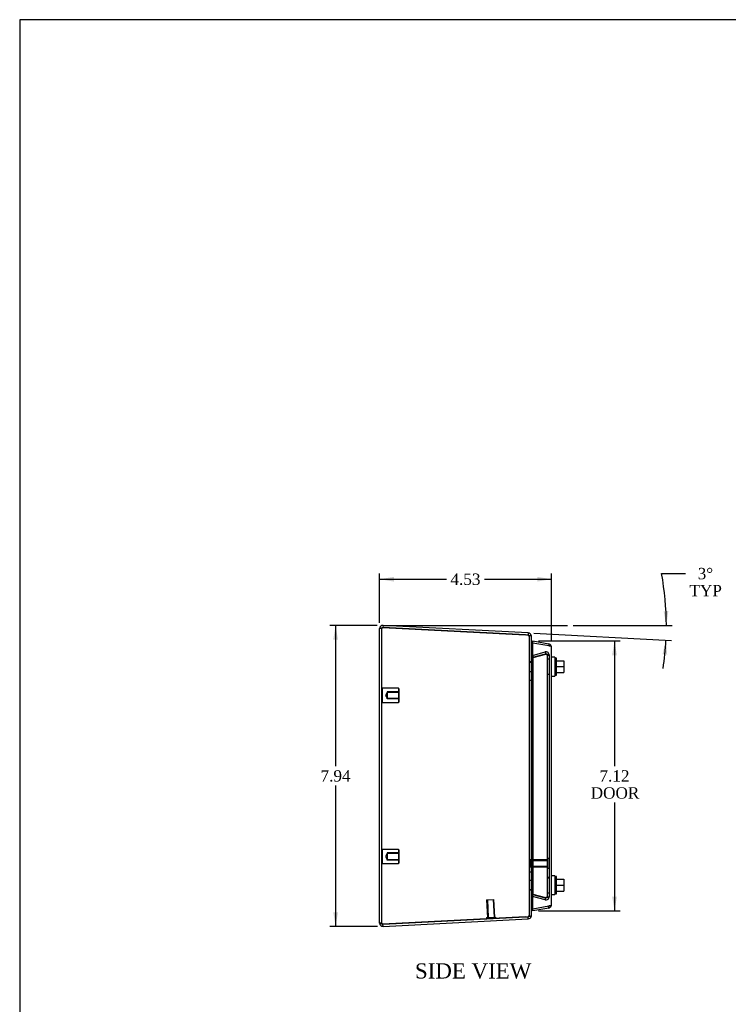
# Model space of a CAD drawing. Header units: inches. Extents: x 0.2 to 65.9, y -0.4 to 43.8.
# Tile 2 of 6: x 0.2 to 18.9, y 17.9 to 43.8. Entities that reach past the tile are written whole.
import ezdxf
from ezdxf.enums import TextEntityAlignment as Align
from ezdxf.lldxf.tags import DXFTag

# ---------------------------------------------------------------- set-up
doc = ezdxf.new("R2010")
doc.units = ezdxf.units.IN
doc.header["$MEASUREMENT"] = 0
for name, color, linetype in [('COM71389-1', 7, 'Continuous'), ('COM71390-1', 7, 'Continuous'), ('COM71396-1', 7, 'Continuous'), ('Default', 7, 'Continuous'), ('GSK88080', 7, 'Continuous'), ('SCS88040', 7, 'Continuous'), ('STD26154', 7, 'Continuous'), ('STD26202', 7, 'Continuous'), ('WAM88001', 7, 'Continuous')]:
    doc.layers.add(name, color=color, linetype=linetype)
doc.styles.add('SEACAD_Times_New_Roman', font='times.ttf')
tags = doc.linetypes.add('HIDDEN2', pattern=[0.1875, 0.125, -0.0625]).pattern_tags.tags
tags[6:7] = [DXFTag(74, 4), DXFTag(75, 0), DXFTag(340, '0'), DXFTag(46, 0.0), DXFTag(50, 0.0), DXFTag(44, 0.0), DXFTag(45, 0.0)]
tags[4:5] = [DXFTag(74, 4), DXFTag(75, 0), DXFTag(340, '0'), DXFTag(46, 0.0), DXFTag(50, 0.0), DXFTag(44, 0.0), DXFTag(45, 0.0)]
tags = doc.linetypes.add('PHANTOM2', pattern=[1.25, 0.625, -0.125, 0.125, -0.125, 0.125, -0.125]).pattern_tags.tags
tags[14:15] = [DXFTag(74, 4), DXFTag(75, 0), DXFTag(340, '0'), DXFTag(46, 0.0), DXFTag(50, 0.0), DXFTag(44, 0.0), DXFTag(45, 0.0)]
tags[12:13] = [DXFTag(74, 4), DXFTag(75, 0), DXFTag(340, '0'), DXFTag(46, 0.0), DXFTag(50, 0.0), DXFTag(44, 0.0), DXFTag(45, 0.0)]
tags[10:11] = [DXFTag(74, 4), DXFTag(75, 0), DXFTag(340, '0'), DXFTag(46, 0.0), DXFTag(50, 0.0), DXFTag(44, 0.0), DXFTag(45, 0.0)]
tags[8:9] = [DXFTag(74, 4), DXFTag(75, 0), DXFTag(340, '0'), DXFTag(46, 0.0), DXFTag(50, 0.0), DXFTag(44, 0.0), DXFTag(45, 0.0)]
tags[6:7] = [DXFTag(74, 4), DXFTag(75, 0), DXFTag(340, '0'), DXFTag(46, 0.0), DXFTag(50, 0.0), DXFTag(44, 0.0), DXFTag(45, 0.0)]
tags[4:5] = [DXFTag(74, 4), DXFTag(75, 0), DXFTag(340, '0'), DXFTag(46, 0.0), DXFTag(50, 0.0), DXFTag(44, 0.0), DXFTag(45, 0.0)]
doc.dimstyles.new('HAMMOND_(_STH_-_48x32)', dxfattribs={"dimtxt": 0.3, "dimasz": 0.375, "dimexe": 0.15, "dimexo": 0.15, "dimgap": 0.075, "dimtad": 0, "dimtih": 1, "dimtoh": 1, "dimzin": 0, "dimdsep": 46, "dimtxsty": 'SEACAD_Times_New_Roman', "dimblk1": '_SE_FILLED', "dimblk2": '_SE_FILLED', "dimsah": 1, "dimcen": 0.15, "dimadec": 0, "dimazin": 0, "dimtfac": 0.8, "dimtofl": 0, "dimtmove": 0, "dimatfit": 3, "dimfxl": 1, "dimtolj": 1, "dimtzin": 0, "dimarcsym": 0})

# ---------------------------------------------------------------- blocks, each defined once
blk = doc.blocks.new('SE2')
at = {"layer": 'COM71389-1', "color": 7, "linetype": 'Continuous'}
for p, q in [((9.755, 27.862), (9.752, 27.805)), ((9.755, 27.805), (9.752, 27.805)), ((9.754, 27.805), (9.752, 27.805)), ((13.583, 27.661), (9.755, 27.862)), ((9.755, 27.805), (13.504, 27.608)), ((9.665, 20.006), (9.665, 27.776)), ((13.58, 27.604), (13.51, 27.608)), ((13.583, 27.661), (13.58, 27.604)), ((13.583, 27.597), (13.665, 27.597)), ((13.665, 27.597), (13.665, 20.184)), ((13.504, 20.173), (9.755, 19.977)), ((9.755, 19.92), (13.583, 20.121)), ((13.51, 20.174), (13.58, 20.177)), ((13.583, 20.121), (13.58, 20.177)), ((13.665, 20.184), (13.583, 20.184)), ((9.755, 19.977), (9.752, 19.977)), ((9.755, 19.92), (9.752, 19.977)), ((9.752, 19.977), (9.754, 19.977))]:
    blk.add_line(p, q, dxfattribs=at)
at = {"layer": 'COM71389-1', "color": 7, "linetype": 'HIDDEN2'}
for p, q in [((9.752, 27.805), (13.501, 27.608)), ((13.51, 27.608), (9.754, 27.805)), ((9.722, 27.776), (9.665, 27.776)), ((9.722, 20.006), (9.722, 27.776)), ((13.58, 27.597), (13.583, 27.597)), ((13.608, 27.597), (13.608, 20.184)), ((13.665, 26.9), (13.608, 26.9)), ((13.608, 26.891), (13.665, 26.891)), ((13.608, 26.647), (13.665, 26.647)), ((13.608, 26.419), (13.665, 26.419)), ((13.608, 21.362), (13.665, 21.362)), ((13.665, 21.134), (13.608, 21.134)), ((13.608, 20.891), (13.665, 20.891)), ((13.608, 20.881), (13.665, 20.881)), ((9.722, 20.006), (9.665, 20.006)), ((13.501, 20.173), (9.752, 19.977)), ((9.754, 19.977), (13.51, 20.174)), ((13.58, 20.184), (13.583, 20.184))]:
    blk.add_line(p, q, dxfattribs=at)
at = {"layer": 'COM71389-1', "color": 7, "linetype": 'Continuous'}
for centre, radius, start, end in [((9.751, 27.776), 0.086, 87, 180), ((9.751, 27.776), 0.029, 87, 118.5893), ((13.579, 27.575), 0.029, 50.598, 87), ((13.579, 27.575), 0.086, 15.1036, 87), ((9.751, 20.006), 0.086, 180, 273), ((13.579, 20.206), 0.029, 273, 309.402), ((13.579, 20.206), 0.086, 273, 344.8964), ((9.751, 20.006), 0.029, 241.5229, 273)]:
    blk.add_arc(centre, radius, start, end, dxfattribs=at)
at = {"layer": 'COM71389-1', "color": 7, "linetype": 'HIDDEN2'}
for centre, radius, start, end in [((9.751, 27.776), 0.029, 118.5893, 180), ((13.579, 27.575), 0.029, 0, 50.598), ((13.579, 27.575), 0.086, 0, 15.1036), ((9.751, 20.006), 0.029, 180, 241.5229), ((13.579, 20.206), 0.029, 309.402, 0), ((13.579, 20.206), 0.086, 344.8964, 360)]:
    blk.add_arc(centre, radius, start, end, dxfattribs=at)
for centre, major_axis, start_param, end_param in [((13.475, 27.109), (0, 0.5), 6.070332, 6.230897), ((13.475, 20.673), (0, -0.5), 0.052288, 0.212854)]:
    blk.add_ellipse(centre, major_axis=major_axis, ratio=0.99863, start_param=start_param, end_param=end_param, dxfattribs=at)
at = {"layer": 'COM71389-1', "color": 7, "linetype": 'Continuous'}
for centre, major_axis, start_param, end_param in [((13.478, 27.109), (0, 0.5), 6.070332, 6.230897), ((13.478, 20.673), (0, -0.5), 0.052288, 0.212854)]:
    blk.add_ellipse(centre, major_axis=major_axis, ratio=0.99863, start_param=start_param, end_param=end_param, dxfattribs=at)
for points in [[(9.665, 27.776), (9.665, 27.777), (9.665, 27.778), (9.668, 27.78), (9.669, 27.782), (9.674, 27.784), (9.677, 27.785), (9.683, 27.788), (9.687, 27.789), (9.7, 27.792), (9.71, 27.795), (9.726, 27.798), (9.732, 27.8), (9.743, 27.802), (9.749, 27.803), (9.755, 27.805)], [(9.755, 19.977), (9.749, 19.978), (9.743, 19.979), (9.732, 19.982), (9.726, 19.983), (9.715, 19.985), (9.71, 19.987), (9.7, 19.989), (9.696, 19.99), (9.683, 19.994), (9.676, 19.996), (9.669, 20), (9.668, 20.001), (9.665, 20.003), (9.665, 20.005), (9.665, 20.006)]]:
    blk.add_open_spline(points, degree=3, knots=[0, 0, 0, 0, 0.125, 0.125, 0.25, 0.25, 0.375, 0.375, 0.5, 0.5, 0.75, 0.75, 0.875, 0.875, 1, 1, 1, 1], dxfattribs=at)
at = {"layer": 'COM71389-1', "color": 7, "linetype": 'HIDDEN2'}
for points in [[(9.722, 27.776), (9.722, 27.778), (9.722, 27.78), (9.725, 27.785), (9.728, 27.788), (9.736, 27.795), (9.744, 27.8), (9.752, 27.805)], [(9.752, 19.977), (9.748, 19.979), (9.744, 19.982), (9.737, 19.987), (9.734, 19.989), (9.725, 19.996), (9.722, 20.001), (9.722, 20.006)]]:
    blk.add_open_spline(points, degree=3, knots=[0, 0, 0, 0, 0.25, 0.25, 0.5, 0.5, 1, 1, 1, 1], dxfattribs=at)
at = {"layer": 'COM71390-1', "color": 7, "linetype": 'Continuous'}
for p, q in [((13.707, 27.45), (13.697, 27.394)), ((13.697, 27.394), (13.697, 27.394)), ((13.707, 27.394), (13.697, 27.394)), ((13.707, 27.45), (14.126, 27.376)), ((13.707, 20.388), (13.707, 27.394)), ((14.126, 27.32), (13.707, 27.394)), ((14.126, 27.376), (14.116, 27.322)), ((14.192, 27.32), (14.125, 27.32)), ((14.126, 27.32), (14.192, 27.32)), ((14.197, 20.49), (14.197, 27.292)), ((13.697, 20.388), (13.697, 20.387)), ((13.707, 20.388), (13.697, 20.388)), ((13.707, 20.331), (13.697, 20.387)), ((13.707, 20.388), (14.126, 20.461)), ((14.126, 20.405), (13.707, 20.331)), ((14.126, 20.405), (14.116, 20.46)), ((14.192, 20.461), (14.125, 20.461)), ((14.126, 20.461), (14.192, 20.461))]:
    blk.add_line(p, q, dxfattribs=at)
for centre, start, end in [((14.111, 27.292), 19.3955, 80), ((14.111, 27.292), 0, 19.3955), ((14.111, 20.49), 280, 340.6045), ((14.111, 20.49), 340.6045, 0)]:
    blk.add_arc(centre, 0.086, start, end, dxfattribs=at)
for centre, start_param, end_param in [((14.111, 27.292), 3.141593, 3.480107), ((14.111, 20.49), 2.803078, 3.141593)]:
    blk.add_ellipse(centre, major_axis=(-0.086, 0), ratio=0.996101, start_param=start_param, end_param=end_param, dxfattribs=at)
at = {"layer": 'COM71396-1', "color": 7, "linetype": 'HIDDEN2'}
for p, q in [((13.697, 27.07), (14.031, 27.16)), ((14.031, 27.105), (13.697, 27.015)), ((13.697, 27.07), (13.712, 27.015)), ((13.697, 20.766), (13.697, 27.015)), ((13.697, 27.015), (13.712, 27.015)), ((14.046, 27.105), (13.712, 27.015)), ((13.712, 27.015), (14.046, 27.105)), ((13.712, 20.766), (13.712, 27.015)), ((14.031, 27.16), (14.046, 27.105)), ((14.031, 27.105), (14.046, 27.105)), ((14.061, 27.1), (14.056, 27.1)), ((14.083, 27.077), (14.14, 27.077)), ((14.083, 27.077), (14.083, 20.705)), ((14.14, 27.077), (14.14, 20.705)), ((14.14, 26.974), (14.083, 26.974)), ((14.083, 26.577), (14.14, 26.577)), ((14.083, 26.574), (14.14, 26.574)), ((14.14, 21.208), (14.083, 21.208)), ((14.083, 21.205), (14.14, 21.205)), ((14.083, 20.808), (14.14, 20.808)), ((13.697, 20.766), (14.031, 20.677)), ((13.697, 20.766), (13.712, 20.766)), ((13.697, 20.711), (13.712, 20.766)), ((14.031, 20.621), (13.697, 20.711)), ((13.712, 20.766), (14.046, 20.677)), ((14.046, 20.677), (13.712, 20.766)), ((14.031, 20.677), (14.046, 20.677)), ((14.031, 20.621), (14.046, 20.677)), ((14.056, 20.682), (14.061, 20.682)), ((14.083, 20.705), (14.14, 20.705))]:
    blk.add_line(p, q, dxfattribs=at)
for centre, radius, start, end in [((14.054, 27.077), 0.086, 0, 105), ((14.054, 27.077), 0.029, 0, 105), ((14.054, 20.705), 0.086, 255, 360), ((14.054, 20.705), 0.029, 255, 0)]:
    blk.add_arc(centre, radius, start, end, dxfattribs=at)
for points, knots in [([(14.031, 27.105), (14.044, 27.103), (14.057, 27.1), (14.083, 27.096), (14.096, 27.093), (14.116, 27.089), (14.125, 27.086), (14.137, 27.082), (14.14, 27.079), (14.14, 27.077)], [0, 0, 0, 0, 0.25, 0.25, 0.5, 0.5, 0.75, 0.75, 1, 1, 1, 1]), ([(14.14, 27.077), (14.14, 27.079), (14.137, 27.082), (14.125, 27.086), (14.116, 27.089), (14.096, 27.093), (14.083, 27.096), (14.057, 27.1), (14.044, 27.103), (14.031, 27.105)], [0, 0, 0, 0, 0.25, 0.25, 0.5, 0.5, 0.75, 0.75, 1, 1, 1, 1]), ([(14.056, 27.1), (14.057, 27.099), (14.058, 27.098), (14.064, 27.096), (14.068, 27.093), (14.075, 27.089), (14.078, 27.086), (14.082, 27.082), (14.083, 27.079), (14.083, 27.077)], [0.1878492, 0.1878492, 0.1878492, 0.1878492, 0.25, 0.25, 0.5, 0.5, 0.75, 0.75, 1, 1, 1, 1]), ([(14.14, 20.705), (14.14, 20.702), (14.137, 20.7), (14.125, 20.695), (14.116, 20.693), (14.096, 20.688), (14.083, 20.686), (14.057, 20.681), (14.044, 20.679), (14.031, 20.677)], [0, 0, 0, 0, 0.25, 0.25, 0.5, 0.5, 0.75, 0.75, 1, 1, 1, 1]), ([(14.031, 20.677), (14.044, 20.679), (14.057, 20.681), (14.083, 20.686), (14.096, 20.688), (14.116, 20.693), (14.125, 20.695), (14.137, 20.7), (14.14, 20.702), (14.14, 20.705)], [0, 0, 0, 0, 0.25, 0.25, 0.5, 0.5, 0.75, 0.75, 1, 1, 1, 1]), ([(14.083, 20.705), (14.083, 20.702), (14.082, 20.7), (14.078, 20.695), (14.075, 20.693), (14.068, 20.688), (14.064, 20.686), (14.058, 20.683), (14.057, 20.682), (14.056, 20.682)], [0, 0, 0, 0, 0.25, 0.25, 0.5, 0.5, 0.75, 0.75, 0.8121507, 0.8121507, 0.8121507, 0.8121507]), ([(14.056, 20.682), (14.057, 20.682), (14.058, 20.683), (14.064, 20.686), (14.068, 20.688), (14.075, 20.693), (14.078, 20.695), (14.082, 20.7), (14.083, 20.702), (14.083, 20.705)], [0.1878492, 0.1878492, 0.1878492, 0.1878492, 0.25, 0.25, 0.5, 0.5, 0.75, 0.75, 1, 1, 1, 1])]:
    blk.add_open_spline(points, degree=3, knots=knots, dxfattribs=at)
at = {"layer": 'GSK88080', "color": 7, "linetype": 'Continuous'}
for p, q in [((13.665, 27.453), (13.697, 27.444)), ((13.697, 27.444), (13.697, 20.337)), ((13.697, 20.337), (13.665, 20.329))]:
    blk.add_line(p, q, dxfattribs=at)
at = {"layer": 'SCS88040', "color": 7, "linetype": 'Continuous'}
for p, q in [((14.33, 26.999), (14.29, 26.999)), ((14.33, 26.549), (14.33, 26.999)), ((14.33, 26.93), (14.524, 26.93)), ((14.33, 26.774), (14.524, 26.774)), ((14.524, 26.93), (14.524, 26.774)), ((14.524, 26.774), (14.524, 26.618)), ((14.29, 26.549), (14.33, 26.549)), ((14.33, 26.618), (14.524, 26.618)), ((14.33, 21.233), (14.29, 21.233)), ((14.33, 20.783), (14.33, 21.233)), ((14.33, 21.164), (14.524, 21.164)), ((14.524, 21.164), (14.524, 21.008)), ((14.29, 20.783), (14.33, 20.783)), ((14.33, 21.008), (14.524, 21.008)), ((14.33, 20.852), (14.524, 20.852)), ((14.524, 21.008), (14.524, 20.852))]:
    blk.add_line(p, q, dxfattribs=at)
at = {"layer": 'STD26154', "color": 7, "linetype": 'HIDDEN2'}
for p, q in [((9.742, 26.203), (9.722, 26.183)), ((9.742, 25.828), (9.742, 26.203)), ((10.162, 26.203), (9.742, 26.203)), ((9.862, 26.094), (9.815, 26.016)), ((9.815, 26.016), (9.862, 25.938)), ((10.182, 26.111), (9.862, 26.111)), ((9.862, 26.111), (9.862, 26.094)), ((9.862, 26.094), (9.862, 25.938)), ((10.182, 26.094), (9.862, 26.094)), ((10.162, 26.203), (10.162, 25.828)), ((10.182, 26.183), (10.162, 26.203)), ((10.182, 25.848), (10.182, 26.183)), ((9.722, 25.848), (9.742, 25.828)), ((9.742, 25.828), (10.162, 25.828)), ((9.862, 25.938), (10.182, 25.938)), ((9.862, 25.921), (9.862, 25.938)), ((10.182, 25.921), (9.862, 25.921)), ((10.162, 25.828), (10.182, 25.848)), ((9.742, 21.953), (9.722, 21.933)), ((9.742, 21.578), (9.742, 21.953)), ((10.162, 21.953), (9.742, 21.953)), ((9.862, 21.844), (9.815, 21.766)), ((10.182, 21.861), (9.862, 21.861)), ((9.862, 21.861), (9.862, 21.844)), ((9.862, 21.844), (9.862, 21.688)), ((10.182, 21.844), (9.862, 21.844)), ((10.162, 21.953), (10.162, 21.578)), ((10.182, 21.933), (10.162, 21.953)), ((10.182, 21.598), (10.182, 21.933)), ((9.722, 21.598), (9.742, 21.578)), ((9.742, 21.578), (10.162, 21.578)), ((9.815, 21.766), (9.862, 21.688)), ((9.862, 21.688), (10.182, 21.688)), ((9.862, 21.671), (9.862, 21.688)), ((10.182, 21.671), (9.862, 21.671)), ((10.162, 21.578), (10.182, 21.598))]:
    blk.add_line(p, q, dxfattribs=at)
at = {"layer": 'STD26202', "color": 7, "linetype": 'HIDDEN2'}
for p, q in [((13.64, 21.491), (13.64, 21.681)), ((14.105, 21.681), (13.64, 21.681)), ((13.64, 21.662), (14.105, 21.662)), ((14.105, 21.461), (14.105, 21.711)), ((14.14, 21.711), (14.105, 21.711)), ((13.64, 21.511), (14.105, 21.511)), ((13.64, 21.491), (14.105, 21.491)), ((14.105, 21.461), (14.14, 21.461)), ((12.488, 20.621), (12.678, 20.631)), ((12.488, 20.621), (12.512, 20.157)), ((12.507, 20.622), (12.531, 20.158)), ((12.659, 20.63), (12.683, 20.165)), ((12.702, 20.166), (12.678, 20.631)), ((12.482, 20.155), (12.732, 20.168)), ((12.482, 20.155), (12.484, 20.12)), ((12.734, 20.133), (12.732, 20.168))]:
    blk.add_line(p, q, dxfattribs=at)
at = {"layer": 'WAM88001', "color": 7, "linetype": 'Continuous'}
for p, q in [((14.29, 27.024), (14.197, 27.024)), ((14.29, 27.024), (14.29, 26.524)), ((14.197, 26.524), (14.29, 26.524)), ((14.29, 21.258), (14.197, 21.258)), ((14.29, 21.258), (14.29, 20.758)), ((14.197, 20.758), (14.29, 20.758))]:
    blk.add_line(p, q, dxfattribs=at)
blk = doc.blocks.new('DMBLK101')
at = {"layer": 'Default', "linetype": 'Continuous', "transparency": 16777216}
for points in [[(8.441, 27.487), (8.566, 27.487), (8.503, 27.862)], [(8.441, 20.295), (8.503, 19.92), (8.566, 20.295)]]:
    blk.add_hatch(color=7, dxfattribs=at).paths.add_polyline_path(points)
at = {"layer": 'Default', "color": 7, "linetype": 'Continuous', "transparency": 16777216}
for p, q in [((9.601, 27.862), (8.353, 27.862)), ((8.503, 27.862), (8.503, 24.146)), ((8.503, 23.636), (8.503, 19.92)), ((9.605, 19.92), (8.353, 19.92))]:
    blk.add_line(p, q, dxfattribs=at)
at = {"layer": 'Default', "color": 7, "linetype": 'Continuous', "transparency": 16777216, "style": 'SEACAD_Times_New_Roman'}
blk.add_text('7.94', height=0.3, dxfattribs=at).set_placement((8.105, 24.041), align=Align.TOP_LEFT)
blk = doc.blocks.new('_SE_FILLED')
at = {"color": 0}
blk.add_line((0, 0), (-1, 0), dxfattribs=at)
blk.add_solid([(0, 0), (-1, -0.1665), (-1, 0.1665), (0, 0)], dxfattribs=at)
blk = doc.blocks.new('DMBLK102')
at = {"layer": 'Default', "linetype": 'Continuous', "transparency": 16777216}
for points in [[(10.04, 29.142), (9.665, 29.079), (10.04, 29.017)], [(13.822, 29.142), (13.822, 29.017), (14.197, 29.079)]]:
    blk.add_hatch(color=7, dxfattribs=at).paths.add_polyline_path(points)
at = {"layer": 'Default', "color": 7, "linetype": 'Continuous', "transparency": 16777216}
for p, q in [((9.665, 27.926), (9.665, 29.229)), ((14.197, 27.442), (14.197, 29.229)), ((9.665, 29.079), (11.427, 29.079)), ((12.434, 29.079), (14.197, 29.079))]:
    blk.add_line(p, q, dxfattribs=at)
at = {"layer": 'Default', "color": 7, "linetype": 'Continuous', "transparency": 16777216, "style": 'SEACAD_Times_New_Roman'}
blk.add_text('4.53', height=0.3, dxfattribs=at).set_placement((11.532, 29.229), align=Align.TOP_LEFT)
blk = doc.blocks.new('DMBLK103')
at = {"layer": 'Default', "linetype": 'Continuous', "transparency": 16777216}
for points in [[(15.923, 27.075), (15.861, 27.45), (15.798, 27.075)], [(15.923, 20.706), (15.798, 20.706), (15.861, 20.331)]]:
    blk.add_hatch(color=7, dxfattribs=at).paths.add_polyline_path(points)
at = {"layer": 'Default', "color": 7, "linetype": 'Continuous', "transparency": 16777216}
for p, q in [((13.857, 27.45), (16.011, 27.45)), ((15.861, 27.45), (15.861, 24.146)), ((15.861, 23.186), (15.861, 20.331)), ((13.857, 20.331), (16.011, 20.331))]:
    blk.add_line(p, q, dxfattribs=at)
at = {"layer": 'Default', "color": 7, "linetype": 'Continuous', "transparency": 16777216, "style": 'SEACAD_Times_New_Roman'}
for s, p in [('7.12', (15.463, 24.041)), ('DOOR', (15.232, 23.591))]:
    blk.add_text(s, height=0.3, dxfattribs=at).set_placement(p, align=Align.TOP_LEFT)
blk = doc.blocks.new('DMBLK121')
at = {"layer": 'Default', "linetype": 'Continuous', "transparency": 16777216}
for points in [[(17.157, 28.235), (17.228, 27.862), (17.281, 28.238)], [(17.251, 27.092), (17.218, 27.47), (17.127, 27.101)]]:
    blk.add_hatch(color=7, dxfattribs=at).paths.add_polyline_path(points)
at = {"layer": 'Default', "color": 7, "linetype": 'Continuous', "transparency": 16777216}
for p, q in [((17.102, 29.228), (17.733, 29.228)), ((14.771, 27.862), (17.378, 27.862)), ((13.733, 27.653), (17.368, 27.463))]:
    blk.add_line(p, q, dxfattribs=at)
for start, end in [(0, 10.5385), (351.25, 357)]:
    blk.add_arc((9.755, 27.862), 7.473, start, end, dxfattribs=at)
at = {"layer": 'Default', "color": 7, "linetype": 'Continuous', "transparency": 16777216, "style": 'SEACAD_Times_New_Roman'}
for s, p in [('3°', (18.055, 29.378)), ('TYP', (17.838, 28.928))]:
    blk.add_text(s, height=0.3, dxfattribs=at).set_placement(p, align=Align.TOP_LEFT)
blk = doc.blocks.new('BORDER')
at = {"layer": 'Default', "color": 7, "linetype": 'Continuous'}
for p, q in [((0, 27.86), (-41.86, 27.86)), ((-41.86, 27.86), (-41.86, 0))]:
    blk.add_line(p, q, dxfattribs=at)

msp = doc.modelspace()

# ---------------------------------------------------------------- linework, layer by layer
at = {"layer": 'Default', "color": 7, "linetype": 'PHANTOM2'}
msp.add_line((9.755, 27.862), (14.621, 27.862), dxfattribs=at)

# ---------------------------------------------------------------- block references
at = {"layer": 'Default', "color": 7, "xscale": 1.57, "yscale": 1.57, "zscale": 1.57}
msp.add_blockref('BORDER', (65.889, 0.099), dxfattribs=at)
at = {"layer": 'Default'}
msp.add_blockref('SE2', (0, 0), dxfattribs=at)

# ---------------------------------------------------------------- texts
at = {"layer": 'Default', "color": 7, "linetype": 'Continuous', "style": 'SEACAD_Times_New_Roman'}
msp.add_text('SIDE VIEW', height=0.4, dxfattribs=at).set_placement((10.596, 18.946), align=Align.TOP_LEFT)

# ---------------------------------------------------------------- dimensions: what is measured, and where the dimension line sits
at = {"layer": 'Default', "color": 7, "linetype": 'Continuous'}
dim = msp.add_angular_dim_2l(base=(17.226, 27.666), line1=((9.755, 27.862), (13.583, 27.661)), line2=((9.755, 27.862), (14.621, 27.862)), text='\\A1;<>\\PTYP', dimstyle='HAMMOND_(_STH_-_48x32)', dxfattribs=at)
dim.commit()
dim.dimension.update_dxf_attribs({"geometry": 'DMBLK121', "text_midpoint": (17.102, 29.228), "dimtype": 162})
dim = msp.add_linear_dim(base=(14.197, 29.079), p1=(9.665, 27.776), p2=(14.197, 27.292), text='\\A1;<>', dimstyle='HAMMOND_(_STH_-_48x32)', dxfattribs=at)
dim.commit()
dim.dimension.update_dxf_attribs({"geometry": 'DMBLK102', "text_midpoint": (11.931, 29.079), "dimtype": 160})
for base, p1, p2, angle, text, picture, middle in [((8.503, 27.862), (9.751, 27.862), (9.755, 19.92), 270.0325, '\\A1;<>', 'DMBLK101', (8.503, 23.891)), ((15.861, 27.45), (13.707, 27.45), (13.707, 20.331), 270, '\\A1;<>\\PDOOR', 'DMBLK103', (15.861, 23.891))]:
    dim = msp.add_linear_dim(base=base, p1=p1, p2=p2, angle=angle, text=text, dimstyle='HAMMOND_(_STH_-_48x32)', dxfattribs=at)
    dim.commit()
    dim.dimension.update_dxf_attribs({"geometry": picture, "text_midpoint": middle, "dimtype": 161})

doc.saveas('drawing.dxf')
